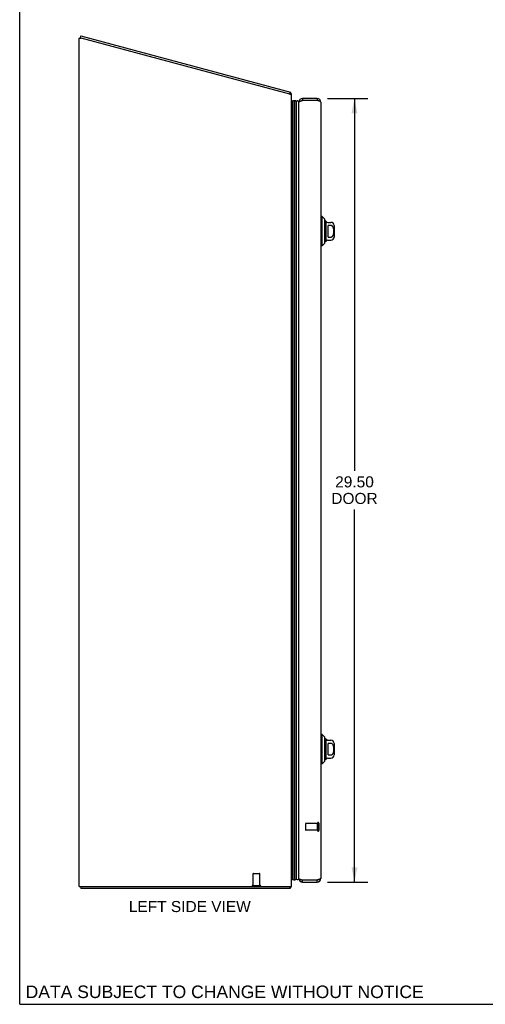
# Model space of a CAD drawing. Header units: inches. Extents: x 0 to 94.4, y 0 to 61.1.
# Tile 1 of 6: x 0 to 17.5, y 0 to 37.1. Entities that reach past the tile are written whole.
import ezdxf

# ---------------------------------------------------------------- set-up
doc = ezdxf.new("R2010")
doc.units = ezdxf.units.IN
doc.header["$LTSCALE"] = 5.194444
doc.header["$MEASUREMENT"] = 0
doc.linetypes.add('HIDDEN', pattern=[0.2, 0.1, -0.1])
doc.layers.get('0').update_dxf_attribs({"linetype": 'CONTINUOUS'})
for name, color, linetype in [('02___PRT_ALL_AXES', 7, 'CONTINUOUS'), ('DEFAULT_2', 8, 'HIDDEN'), ('DIMENSIONS', 7, 'CONTINUOUS')]:
    doc.layers.add(name, color=color, linetype=linetype)
doc.styles.get("Standard").update_dxf_attribs({"font": 'arial.ttf'})
doc.dimstyles.new('DIMSTYLE_1', dxfattribs={"dimtxt": 0.416667, "dimasz": 0.555556, "dimexe": 0.09, "dimexo": 0.07, "dimgap": 0.0375, "dimtad": 0, "dimtih": 1, "dimtoh": 1, "dimzin": 4, "dimdsep": 46, "dimtxsty": 'Standard', "dimblk": '_FILLED', "dimblk1": '_FILLED', "dimblk2": '_FILLED', "dimcen": 0.09, "dimazin": 1, "dimtfac": 1, "dimtofl": 0, "dimtmove": 0, "dimatfit": 3, "dimldrblk": '_FILLED', "dimfxl": 0, "dimtolj": 1, "dimtzin": 4, "dimarcsym": 0})

# ---------------------------------------------------------------- blocks, each defined once
blk = doc.blocks.new('_FILLED')
at = {"color": 0, "linetype": 'ByBlock'}
blk.add_solid([(0, 0), (-1, 0.2), (-1, -0.2)], dxfattribs=at)
blk = doc.blocks.new('*D10')
at = {"layer": 'DIMENSIONS', "color": 2, "linetype": 'Continuous'}
for p, q in [((11.59, 34.105), (13.106, 34.105)), ((12.606, 34.105), (12.606, 20.089)), ((12.606, 4.605), (12.606, 18.63)), ((11.59, 4.605), (13.106, 4.605))]:
    blk.add_line(p, q, dxfattribs=at)
at = {"layer": 'DIMENSIONS', "color": 2, "linetype": 'Continuous', "xscale": 0.5555555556, "yscale": 0.5555555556, "zscale": 0.5555555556}
for p, rotation in [((12.606, 34.105), 90), ((12.606, 4.605), 270)]:
    blk.add_blockref('_FILLED', p, dxfattribs=dict(at, rotation=rotation))
at = {"layer": 'DIMENSIONS', "color": 2, "linetype": 'Continuous', "insert": (12.606, 19.88), "char_height": 0.4167, "width": 1.74411, "attachment_point": 2, "line_spacing_factor": 0.9}
blk.add_mtext('29.50\\PDOOR', dxfattribs=at)

msp = doc.modelspace()

# ---------------------------------------------------------------- linework, layer by layer
at = {"color": 7, "linetype": 'Continuous'}
for p, q in [((0, 0), (0, 61.111)), ((2.284, 36.389), (2.304, 36.461)), ((2.307, 36.383), (2.284, 36.389)), ((10.174, 34.275), (10.193, 34.347)), ((10.206, 34.315), (10.179, 34.293)), ((10.237, 34.007), (10.266, 34.024)), ((10.266, 4.687), (10.266, 34.024)), ((10.266, 34.024), (10.278, 34.003)), ((10.278, 4.708), (10.278, 34.003)), ((10.287, 4.706), (10.287, 34.005)), ((10.301, 4.699), (10.301, 34.012)), ((10.344, 34.021), (10.344, 4.69)), ((10.419, 4.718), (10.419, 33.992)), ((10.646, 34.105), (10.646, 34.03)), ((11.201, 34.105), (11.201, 34.03)), ((11.395, 29.657), (11.336, 29.657)), ((11.395, 28.554), (11.395, 29.657)), ((11.494, 29.558), (11.395, 29.657)), ((11.494, 28.653), (11.494, 29.558)), ((11.521, 29.489), (11.521, 28.722)), ((11.607, 29.44), (11.718, 29.44)), ((11.62, 28.89), (11.62, 29.321)), ((11.718, 29.321), (11.62, 29.321)), ((11.836, 29.322), (11.836, 28.889)), ((11.395, 28.554), (11.336, 28.554)), ((11.494, 28.653), (11.395, 28.554)), ((11.607, 28.771), (11.718, 28.771)), ((11.62, 28.89), (11.718, 28.89)), ((11.395, 10.157), (11.336, 10.157)), ((11.494, 10.058), (11.395, 10.157)), ((11.395, 9.054), (11.395, 10.157)), ((11.494, 9.153), (11.494, 10.058)), ((11.521, 9.989), (11.521, 9.222)), ((11.607, 9.94), (11.718, 9.94)), ((11.718, 9.821), (11.62, 9.821)), ((11.62, 9.39), (11.62, 9.821)), ((11.836, 9.822), (11.836, 9.389)), ((11.607, 9.271), (11.718, 9.271)), ((11.62, 9.39), (11.718, 9.39)), ((11.395, 9.054), (11.336, 9.054)), ((11.494, 9.153), (11.395, 9.054)), ((10.266, 4.687), (10.237, 4.704)), ((10.278, 4.708), (10.266, 4.687)), ((10.287, 4.706), (10.29, 4.704)), ((10.29, 4.704), (10.294, 4.702)), ((10.294, 4.702), (10.297, 4.701)), ((10.297, 4.701), (10.301, 4.699)), ((10.646, 4.605), (10.646, 4.68)), ((11.201, 4.605), (11.201, 4.68)), ((2.3, 4.43), (2.3, 4.355)), ((10.174, 4.43), (10.174, 4.355)), ((10.196, 4.399), (10.174, 4.42)), ((0, 0), (94.444, 0))]:
    msp.add_line(p, q, dxfattribs=at)
at = {"color": 3, "linetype": 'Continuous'}
for p, q in [((2.237, 4.43), (2.237, 36.381)), ((2.237, 36.381), (2.312, 36.381)), ((2.304, 36.461), (10.193, 34.347)), ((10.177, 34.274), (2.312, 36.381)), ((10.177, 34.274), (10.237, 34.274)), ((10.237, 4.43), (10.237, 34.274)), ((10.511, 4.74), (10.511, 33.97)), ((10.606, 34.019), (10.615, 34.021)), ((10.63, 34.026), (10.646, 34.03)), ((11.201, 34.105), (10.646, 34.105)), ((11.201, 34.03), (10.646, 34.03)), ((11.336, 33.97), (11.336, 4.74)), ((11.201, 4.68), (10.646, 4.68)), ((10.646, 4.605), (11.201, 4.605)), ((11.218, 4.685), (11.201, 4.68)), ((11.242, 4.692), (11.233, 4.689)), ((2.237, 4.43), (10.237, 4.43)), ((10.174, 4.355), (2.3, 4.355))]:
    msp.add_line(p, q, dxfattribs=at)
for points in [[(10.201, 34.329), (10.2, 34.333), (10.2, 34.335), (10.199, 34.337), (10.199, 34.338), (10.199, 34.34), (10.198, 34.342), (10.197, 34.343), (10.197, 34.344), (10.196, 34.345), (10.195, 34.346), (10.195, 34.347), (10.194, 34.347), (10.193, 34.347)], [(10.206, 34.315), (10.205, 34.316), (10.204, 34.317), (10.203, 34.319), (10.203, 34.321), (10.202, 34.322), (10.202, 34.324), (10.201, 34.326), (10.201, 34.329)], [(10.511, 33.97), (10.512, 33.973), (10.512, 33.975), (10.514, 33.977), (10.515, 33.98), (10.518, 33.982), (10.52, 33.984), (10.523, 33.987), (10.527, 33.989), (10.531, 33.991), (10.535, 33.993), (10.54, 33.996), (10.545, 33.998), (10.551, 34), (10.557, 34.003), (10.563, 34.005), (10.57, 34.007), (10.577, 34.01), (10.584, 34.012), (10.591, 34.014), (10.599, 34.017), (10.606, 34.019)], [(10.615, 34.021), (10.622, 34.024), (10.63, 34.026)], [(11.234, 34.021), (11.226, 34.024), (11.218, 34.026), (11.201, 34.03)], [(11.336, 33.97), (11.336, 33.973), (11.335, 33.975), (11.334, 33.977), (11.332, 33.98), (11.33, 33.982), (11.328, 33.984), (11.325, 33.987), (11.321, 33.989), (11.317, 33.991), (11.313, 33.993), (11.308, 33.996), (11.302, 33.998), (11.297, 34), (11.291, 34.003), (11.285, 34.005), (11.278, 34.007), (11.271, 34.01), (11.264, 34.012), (11.257, 34.014), (11.249, 34.017), (11.242, 34.019), (11.234, 34.021)], [(10.511, 4.74), (10.512, 4.738), (10.512, 4.736), (10.514, 4.734), (10.515, 4.731), (10.518, 4.729), (10.52, 4.727), (10.523, 4.724), (10.527, 4.722), (10.531, 4.72), (10.535, 4.717), (10.54, 4.715), (10.545, 4.713), (10.551, 4.71), (10.557, 4.708), (10.563, 4.706), (10.57, 4.703), (10.577, 4.701), (10.584, 4.699), (10.591, 4.697), (10.599, 4.694), (10.606, 4.692), (10.614, 4.69)], [(10.614, 4.69), (10.622, 4.687), (10.63, 4.685), (10.646, 4.68)], [(11.233, 4.689), (11.226, 4.687), (11.218, 4.685)], [(11.336, 4.74), (11.336, 4.738), (11.335, 4.736), (11.334, 4.734), (11.332, 4.731), (11.33, 4.729), (11.328, 4.727), (11.325, 4.724), (11.321, 4.722), (11.317, 4.72), (11.313, 4.717), (11.308, 4.715), (11.302, 4.713), (11.297, 4.71), (11.291, 4.708), (11.285, 4.706), (11.278, 4.703), (11.271, 4.701), (11.264, 4.699), (11.257, 4.697), (11.249, 4.694), (11.242, 4.692)], [(10.185, 4.372), (10.184, 4.37), (10.184, 4.368), (10.183, 4.366), (10.182, 4.364), (10.182, 4.363), (10.181, 4.361), (10.18, 4.36), (10.18, 4.359), (10.179, 4.358), (10.178, 4.357), (10.178, 4.357), (10.177, 4.356), (10.176, 4.356), (10.175, 4.355), (10.174, 4.355)], [(10.196, 4.399), (10.195, 4.397), (10.193, 4.396), (10.192, 4.394), (10.191, 4.393), (10.191, 4.39), (10.19, 4.388), (10.189, 4.386), (10.188, 4.384), (10.187, 4.381), (10.187, 4.379), (10.185, 4.372)]]:
    msp.add_lwpolyline(points, dxfattribs=at)
at = {"color": 7, "linetype": 'Continuous'}
for points in [[(10.287, 34.005), (10.29, 34.007), (10.294, 34.009), (10.297, 34.01), (10.301, 34.012)], [(10.344, 34.021), (10.351, 34.021), (10.357, 34.02), (10.364, 34.019), (10.37, 34.018), (10.376, 34.016), (10.383, 34.014), (10.389, 34.011), (10.395, 34.008), (10.401, 34.005), (10.407, 34.001), (10.413, 33.997), (10.419, 33.992)], [(11.718, 28.89), (11.723, 28.89), (11.727, 28.89), (11.731, 28.891), (11.736, 28.892), (11.74, 28.893), (11.744, 28.894), (11.749, 28.896), (11.753, 28.898), (11.757, 28.9), (11.761, 28.903), (11.765, 28.905), (11.77, 28.909), (11.774, 28.912), (11.778, 28.916), (11.782, 28.92), (11.786, 28.924), (11.79, 28.929), (11.793, 28.935), (11.797, 28.94), (11.801, 28.946), (11.804, 28.953), (11.807, 28.96), (11.81, 28.967), (11.813, 28.975), (11.815, 28.983), (11.818, 28.991), (11.82, 28.999), (11.822, 29.008), (11.823, 29.017), (11.825, 29.026), (11.826, 29.035), (11.827, 29.045), (11.828, 29.055), (11.828, 29.065), (11.829, 29.075), (11.829, 29.085), (11.83, 29.095), (11.83, 29.105), (11.83, 29.115), (11.829, 29.126), (11.829, 29.136), (11.828, 29.146), (11.828, 29.156), (11.827, 29.165), (11.826, 29.175), (11.825, 29.184), (11.823, 29.193), (11.822, 29.202), (11.82, 29.211), (11.818, 29.219), (11.816, 29.228), (11.813, 29.236), (11.81, 29.243), (11.807, 29.251), (11.804, 29.258), (11.801, 29.264), (11.797, 29.27), (11.793, 29.276), (11.79, 29.282), (11.786, 29.287), (11.782, 29.291), (11.778, 29.295), (11.774, 29.299), (11.77, 29.302), (11.765, 29.305), (11.761, 29.308), (11.757, 29.311), (11.753, 29.313), (11.749, 29.315), (11.744, 29.317), (11.74, 29.318), (11.736, 29.319), (11.731, 29.32), (11.727, 29.321), (11.723, 29.321), (11.718, 29.321)], [(11.718, 9.39), (11.723, 9.39), (11.727, 9.39), (11.731, 9.391), (11.736, 9.392), (11.74, 9.393), (11.744, 9.394), (11.749, 9.396), (11.753, 9.398), (11.757, 9.4), (11.761, 9.403), (11.765, 9.405), (11.77, 9.409), (11.774, 9.412), (11.778, 9.416), (11.782, 9.42), (11.786, 9.424), (11.79, 9.429), (11.793, 9.435), (11.797, 9.44), (11.801, 9.446), (11.804, 9.453), (11.807, 9.46), (11.81, 9.467), (11.813, 9.475), (11.815, 9.483), (11.818, 9.491), (11.82, 9.499), (11.822, 9.508), (11.823, 9.517), (11.825, 9.526), (11.826, 9.535), (11.827, 9.545), (11.828, 9.555), (11.828, 9.565), (11.829, 9.575), (11.829, 9.585), (11.83, 9.595), (11.83, 9.605), (11.83, 9.615), (11.829, 9.626), (11.829, 9.636), (11.828, 9.646), (11.828, 9.656), (11.827, 9.665), (11.826, 9.675), (11.825, 9.684), (11.823, 9.693), (11.822, 9.702), (11.82, 9.711), (11.818, 9.719), (11.816, 9.728), (11.813, 9.736), (11.81, 9.743), (11.807, 9.751), (11.804, 9.758), (11.801, 9.764), (11.797, 9.77), (11.793, 9.776), (11.79, 9.782), (11.786, 9.787), (11.782, 9.791), (11.778, 9.795), (11.774, 9.799), (11.77, 9.802), (11.765, 9.805), (11.761, 9.808), (11.757, 9.811), (11.753, 9.813), (11.749, 9.815), (11.744, 9.817), (11.74, 9.818), (11.736, 9.819), (11.731, 9.82), (11.727, 9.821), (11.723, 9.821), (11.718, 9.821)], [(10.344, 4.69), (10.351, 4.69), (10.357, 4.691), (10.364, 4.692), (10.37, 4.693), (10.376, 4.695), (10.383, 4.697), (10.389, 4.7), (10.395, 4.703), (10.401, 4.706), (10.407, 4.71), (10.413, 4.714), (10.419, 4.718)]]:
    msp.add_lwpolyline(points, dxfattribs=at)
at = {"color": 3, "linetype": 'Continuous'}
for centre, radius, start, end in [((10.092, 34.224), 0.145, 20.0476, 38.6719), ((10.646, 33.97), 0.135, 90, 180), ((11.201, 33.97), 0.135, 0, 90), ((10.646, 4.74), 0.135, 180, 270), ((11.201, 4.74), 0.135, 270, 360), ((10.092, 4.5), 0.145, 315.3986, 331.1263)]:
    msp.add_arc(centre, radius, start, end, dxfattribs=at)
at = {"color": 7, "linetype": 'Continuous'}
for centre, radius, start, end in [((10.29, 33.975), 0.03, 96.412, 113.7978), ((10.333, 33.965), 0.0569, 78.7115, 124.5669), ((10.461, 33.965), 0.05, 4.9109, 147.3282), ((10.646, 33.97), 0.06, 90, 121.7743), ((11.201, 33.97), 0.06, 58.2257, 90), ((11.472, 29.47), 0.0492, 0, 63.8851), ((11.521, 29.47), 0.0197, 30, 90.1146), ((11.607, 29.519), 0.0787, 210, 270), ((11.718, 29.322), 0.118, 0, 90), ((11.472, 28.741), 0.0492, 296.1149, 360), ((11.521, 28.741), 0.0197, 269.8854, 330), ((11.607, 28.692), 0.0787, 90, 150), ((11.718, 28.889), 0.118, 270, 360), ((11.472, 9.97), 0.0492, 0, 63.8851), ((11.521, 9.97), 0.0197, 30, 90.1146), ((11.607, 10.019), 0.0787, 210, 270), ((11.718, 9.822), 0.118, 0, 90), ((11.607, 9.192), 0.0787, 90, 150), ((11.718, 9.389), 0.118, 270, 360), ((11.472, 9.241), 0.0492, 296.1149, 360), ((11.521, 9.241), 0.0197, 269.8854, 330), ((10.29, 4.736), 0.03, 246.2022, 263.588), ((10.333, 4.746), 0.0569, 235.4331, 281.2885), ((10.461, 4.745), 0.05, 212.6718, 355.0891), ((10.646, 4.74), 0.06, 238.2257, 270), ((11.201, 4.74), 0.06, 270, 301.7743)]:
    msp.add_arc(centre, radius, start, end, dxfattribs=at)
for centre, start_param, end_param in [((10.344, 33.756), 0.260445, 0.346101), ((10.344, 33.756), -0.467087, -0.001474), ((10.344, 4.955), 9.078677, 9.164333), ((10.344, 4.955), 3.143067, 3.608679)]:
    msp.add_ellipse(centre, major_axis=(0, 0.265), ratio=0.632157, start_param=start_param, end_param=end_param, dxfattribs=at)
at = {"layer": '02___PRT_ALL_AXES', "color": 8, "linetype": 'HIDDEN'}
for p, q in [((11.218, 6.804), (10.771, 6.804)), ((11.218, 6.556), (11.218, 6.804)), ((11.218, 6.556), (10.771, 6.556)), ((8.788, 4.473), (8.788, 4.92)), ((9.036, 4.473), (9.036, 4.92)), ((8.788, 4.473), (9.036, 4.473))]:
    msp.add_line(p, q, dxfattribs=at)
at = {"layer": 'DEFAULT_2', "color": 8, "linetype": 'HIDDEN'}
for p, q in [((10.761, 6.794), (10.761, 6.566)), ((11.218, 6.822), (11.218, 6.538)), ((11.261, 6.822), (11.261, 6.538)), ((8.798, 4.93), (9.026, 4.93)), ((8.77, 4.473), (9.054, 4.473))]:
    msp.add_line(p, q, dxfattribs=at)
for centre, radius, start, end in [((10.771, 6.794), 0.01, 90, 180), ((11.24, 6.822), 0.0215, 0, 180), ((10.771, 6.566), 0.01, 180, 270), ((11.24, 6.538), 0.0215, 180, 360), ((8.798, 4.92), 0.01, 90, 180), ((9.026, 4.92), 0.01, 0, 90), ((8.77, 4.452), 0.0215, 90, 270), ((9.054, 4.452), 0.0215, 270, 90)]:
    msp.add_arc(centre, radius, start, end, dxfattribs=at)

# ---------------------------------------------------------------- texts
at = {"layer": 'DIMENSIONS', "color": 2, "linetype": 'Continuous', "attachment_point": 2, "line_spacing_factor": 0.9}
for s, insert, char_height, width in [('LEFT SIDE VIEW', (6.404, 3.89), 0.41667, 4.58178), ('DATA SUBJECT TO CHANGE WITHOUT NOTICE', (7.718, 0.707), 0.47222, 14.96014)]:
    msp.add_mtext(s, dxfattribs=dict(at, insert=insert, char_height=char_height, width=width))

# ---------------------------------------------------------------- dimensions: what is measured, and where the dimension line sits
at = {"layer": 'DIMENSIONS', "color": 2, "linetype": 'Continuous'}
dim = msp.add_linear_dim(base=(12.606, 4.605), p1=(11.52, 34.105), p2=(11.52, 4.605), angle=270, text='<>\\PDOOR', dimstyle='DIMSTYLE_1', dxfattribs=at)
dim.commit()
dim.dimension.update_dxf_attribs({"geometry": '*D10', "text_midpoint": (12.606, 19.359), "dimtype": 160})

doc.saveas('drawing.dxf')
